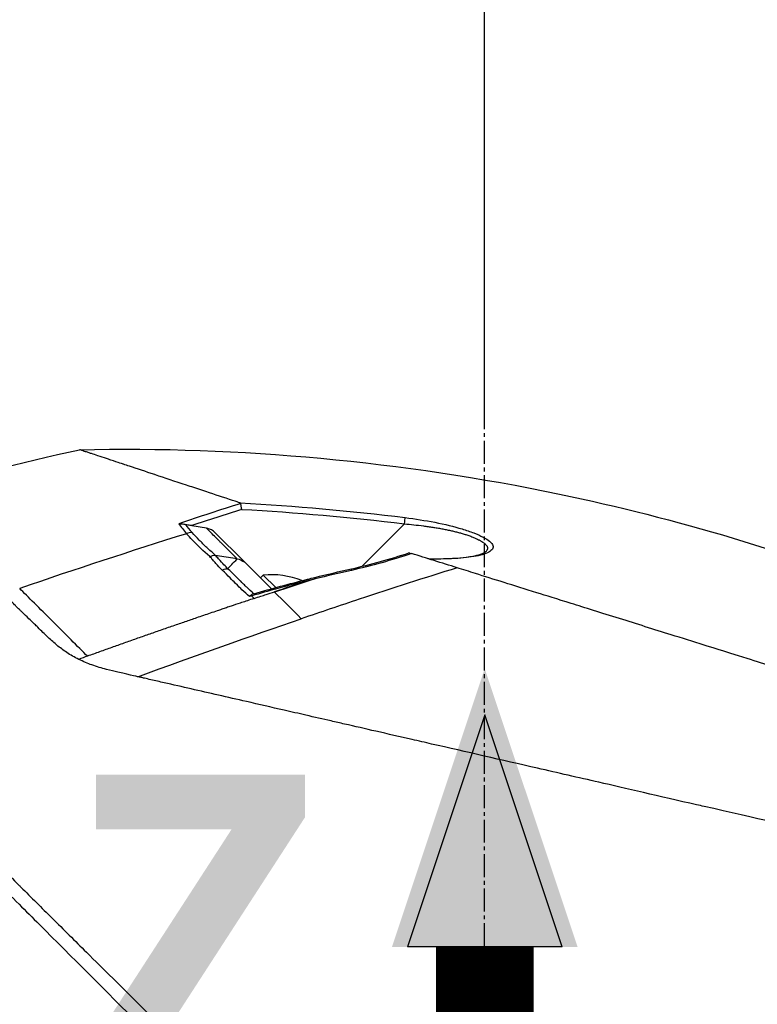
# Model space of a CAD drawing. Header units: millimetres. Extents: x 0 to 5219, y 0 to 2970.
# Tile 51 of 237: x 2013 to 2068, y 984 to 1057. Entities that reach past the tile are written whole.
import ezdxf

# ---------------------------------------------------------------- set-up
doc = ezdxf.new("R2010")
doc.units = ezdxf.units.MM
doc.header["$LTSCALE"] = 0.2
doc.linetypes.add('CENTER2', pattern=[1.125, 0.75, -0.125, 0.125, -0.125])
doc.layers.add('02_Center Line', color=1, linetype='CENTER2')
doc.layers.add('12_Before Rev.Num.', color=5, linetype='Continuous')
doc.styles.add('Rainbow-5.0 Style', font='malgunsl.ttf')
doc.dimstyles.new('Rainbow-5.0 Style', dxfattribs={"dimtxt": 4, "dimasz": 2.5, "dimexe": 1, "dimexo": 1, "dimgap": 1, "dimtad": 1, "dimdsep": 46, "dimtxsty": 'Rainbow-5.0 Style', "dimcen": 0, "dimclrd": 251, "dimclre": 251, "dimclrt": 7, "dimazin": 3, "dimtp": 0.1, "dimtm": 0.1, "dimtfac": 0.61, "dimtmove": 0, "dimatfit": 3, "dimfxl": 1, "dimlwd": -1, "dimlwe": -1, "dimarcsym": 1})
doc.dimstyles.new('Rainbow-5.0 Style$0', dxfattribs={"dimtxt": 4, "dimasz": 3, "dimexe": 2, "dimexo": 1, "dimgap": 0.8, "dimtad": 1, "dimzin": 9, "dimdsep": 46, "dimtxsty": 'Rainbow-5.0 Style', "dimcen": 0, "dimclrd": 251, "dimclre": 251, "dimclrt": 256, "dimadec": 1, "dimazin": 0, "dimtp": 0.1, "dimtm": 0.1, "dimtfac": 0.61, "dimtmove": 0, "dimatfit": 3, "dimfxl": 1, "dimlwd": -1, "dimlwe": -1, "dimarcsym": 1})

# ---------------------------------------------------------------- blocks, each defined once
blk = doc.blocks.new('A$Cf997e37c')
for p, q in [((-21.588, 278.618), (-20.487, 278.463)), ((-20.493, 278.421), (-20.493, 278.421)), ((-19.926, 278.168), (-17.68, 275.921)), ((-9.041, 275.611), (-5.907, 278.745)), ((-21.423, 277.954), (-21.423, 277.954)), ((-20.006, 276.573), (-20.006, 276.573)), ((-19.85, 276.444), (-18.229, 276.191)), ((-15.718, 273.96), (-17.68, 275.921)), ((-18.791, 275.593), (-18.79, 275.593)), ((-9.191, 275.461), (-9.191, 275.461)), ((-2.166, 275.463), (-2.164, 275.462)), ((-16.325, 274.974), (-16.529, 274.77)), ((-16.325, 274.974), (-15.398, 274.048)), ((-15.496, 273.737), (-15.496, 273.737)), ((-15.496, 273.737), (-15.474, 273.715)), ((-16.578, 273.381), (-16.578, 273.381)), ((-15.932, 273.597), (-15.932, 273.597)), ((-18.42, 272.768), (-18.42, 272.768)), ((-28.186, 268.097), (-28.186, 268.098))]:
    blk.add_line(p, q)
for start, end in [(68.0487, 95.39807), (66.36072, 66.36447)]:
    blk.add_arc((-15.751, 268.901), 6.1, start, end)
for centre, major_axis, ratio, start_param, end_param in [((-460.406, -1338.721), (601.573, 1620.944), 0.336673, 0.257981, 0.264677), ((93.567, -68.42), (258.621, -258.621), 0.99863, 2.665433, 2.676035), ((-5.925, 278.727), (0.062, 0.496), 0.032142, 4.753727, 6.070274), ((2.849, 276.579), (26.125, -4.849), 0.314226, 3.444314, 3.523202), ((-21.703, 277.184), (0.743, 0.669), 0.856563, 0.762588, 1.196094), ((116.539, -164.868), (438.853, 150.805), 1, 1.542896, 1.570796), ((-21.004, 277.831), (0.354, 0.354), 0.494925, 4.249897, 4.250389), ((-20.75, 276.163), (0.354, 0.353), 0.8583, 0.475879, 0.483718), ((-20.033, 275.445), (0.354, 0.354), 0.837809, 0.504727, 0.50478), ((-20.033, 275.445), (-0.354, -0.354), 0.258819, 3.675072, 3.675126), ((-18.69, 274.103), (0.354, 0.354), 0.258819, 0.582876, 0.584572), ((-17.046, 273.064), (-0.136, 0.481), 0.049889, 0.339819, 0.663073), ((-26.825, 282.573), (11.394, -11.076), 0.020818, 0.548769, 0.580072), ((6.808, 207.333), (197.675, 65.917), 0.336309, 1.641508, 1.644817)]:
    blk.add_ellipse(centre, major_axis=major_axis, ratio=ratio, start_param=start_param, end_param=end_param)
for points in [[(-42.835, 280.967), (-38.542, 282.173), (-34.212, 283.257), (-29.857, 284.217)], [(-18.019, 280.291), (-13.96, 280.069), (-9.907, 279.719), (-5.861, 279.211)], [(-17.904, 279.814), (-13.898, 279.593), (-9.898, 279.246), (-5.907, 278.745)], [(-22.051, 278.705), (-21.905, 278.507), (-21.742, 278.308), (-21.562, 278.107)], [(0.063, 276.675), (0.063, 276.675), (0.063, 276.675), (0.063, 276.675)], [(-20.251, 276.329), (-20.111, 276.402), (-19.973, 276.436), (-19.851, 276.443)], [(-18.935, 275.449), (-18.771, 275.61), (-18.538, 275.85), (-18.233, 276.165)], [(-18.233, 276.165), (-18.233, 276.165), (-18.236, 276.168), (-18.243, 276.175)], [(-18.233, 276.165), (-18.042, 276.135), (-17.858, 276.046), (-17.68, 275.921)], [(-9.818, 275.43), (-8.387, 275.746), (-6.965, 276.156), (-5.58, 276.604)], [(-5.571, 276.605), (-5.574, 276.605), (-5.577, 276.605), (-5.58, 276.604)], [(-12.51, 274.798), (-11.616, 275.018), (-10.719, 275.228), (-9.82, 275.427)], [(-9.808, 275.319), (-10.707, 275.12), (-11.603, 274.91), (-12.497, 274.689)], [(-9.808, 275.319), (-9.819, 275.388), (-9.823, 275.426), (-9.818, 275.428)], [(-17.018, 273.593), (-15.702, 273.972), (-14.38, 274.33), (-13.053, 274.665)], [(-13.04, 274.556), (-13.859, 274.286), (-14.678, 274.013), (-15.496, 273.737)], [(-12.497, 274.689), (-13.496, 274.371), (-14.49, 274.047), (-15.474, 273.715)], [(-13.052, 274.663), (-13.057, 274.661), (-13.053, 274.624), (-13.04, 274.556)], [(-13.052, 274.663), (-12.872, 274.709), (-12.691, 274.754), (-12.51, 274.798)], [(-13.052, 274.663), (-13.052, 274.663), (-13.052, 274.663), (-13.052, 274.663)], [(-12.511, 274.802), (-12.511, 274.802), (-12.511, 274.802), (-12.511, 274.802)], [(-13.51, 271.751), (-14.184, 272.426), (-14.84, 273.081), (-15.474, 273.715)], [(-17.168, 273.439), (-17.223, 273.422), (-17.279, 273.406), (-17.335, 273.389)], [(-17.018, 273.593), (-17.1, 273.569), (-17.153, 273.535), (-17.182, 273.515)], [(-25.563, 267.478), (-21.32, 269.029), (-17.302, 270.454), (-13.51, 271.751)]]:
    blk.add_open_spline(points, degree=3)
for points, knots in [([(-29.857, 284.217), (-18.014, 284.473), (-6.065, 283.367), (14.131, 279.14), (22.611, 276.602), (30.788, 273.381)], [0, 0, 0, 0, 3.553813, 3.553813, 6.190294, 6.190294, 6.190294, 6.190294]), ([(-18.019, 280.291), (-18.071, 280.308), (-18.528, 280.459), (-19.329, 280.725), (-19.887, 280.909), (-20.608, 281.149), (-21.441, 281.424), (-21.622, 281.484), (-21.8, 281.543), (-21.973, 281.601), (-22.827, 281.884), (-23.586, 282.135), (-24.261, 282.36), (-24.278, 282.365), (-24.295, 282.371), (-24.312, 282.377), (-24.993, 282.603), (-25.615, 282.81), (-26.177, 282.996), (-26.33, 283.047), (-26.478, 283.096), (-26.622, 283.144), (-26.626, 283.146), (-26.987, 283.265), (-27.556, 283.454), (-27.607, 283.471), (-27.658, 283.488), (-27.71, 283.505), (-27.913, 283.572), (-28.125, 283.643), (-28.335, 283.712), (-28.577, 283.793), (-28.739, 283.846), (-28.849, 283.883), (-28.964, 283.921), (-29.023, 283.941), (-29.038, 283.946), (-29.12, 283.973), (-29.198, 283.998), (-29.269, 284.022), (-29.372, 284.056), (-29.462, 284.085), (-29.541, 284.111), (-29.552, 284.114), (-29.567, 284.119), (-29.585, 284.126), (-29.638, 284.143), (-29.721, 284.171), (-29.785, 284.193), (-29.796, 284.196), (-29.807, 284.2), (-29.816, 284.203), (-29.825, 284.206), (-29.832, 284.209), (-29.838, 284.211), (-29.85, 284.215), (-29.856, 284.217), (-29.857, 284.217), (-29.857, 284.217), (-29.857, 284.217), (-29.857, 284.217)], [0, 0, 0, 0, 0.0491532, 0.0491532, 0.0491532, 0.0833333, 0.0833333, 0.0833333, 0.0971125, 0.0971125, 0.0971125, 0.1649409, 0.1649409, 0.1649409, 0.1666667, 0.1666667, 0.1666667, 0.23215, 0.23215, 0.23215, 0.25, 0.25, 0.25, 0.2916667, 0.2916667, 0.2916667, 0.3001192, 0.3001192, 0.3001192, 0.3333333, 0.3333333, 0.3333333, 0.3565948, 0.3565948, 0.3565948, 0.3809524, 0.3809524, 0.3809524, 0.4004648, 0.4004648, 0.4004648, 0.4285714, 0.4285714, 0.4285714, 0.4393599, 0.4393599, 0.4393599, 0.4706594, 0.4706594, 0.4706594, 0.4761905, 0.4761905, 0.4761905, 0.4847596, 0.4847596, 0.4847596, 0.5017347, 0.5017347, 0.5017347, 0.5026262, 0.5026262, 0.5026262, 0.5026262]), ([(-18.019, 280.291), (-18.006, 280.286), (-17.994, 280.281), (-17.979, 280.268), (-17.974, 280.262), (-17.972, 280.253)], [0.00000003, 0.00000003, 0.00000003, 0.00000003, 0.00636331, 0.00636331, 0.01211247, 0.01211247, 0.01211247, 0.01211247]), ([(-17.904, 279.814), (-17.904, 279.815), (-17.904, 279.816), (-17.91, 279.861), (-17.916, 279.905), (-17.928, 279.993), (-17.934, 280.035), (-17.946, 280.113), (-17.952, 280.149), (-17.963, 280.209), (-17.968, 280.234), (-17.972, 280.253)], [-0.05578122, -0.05578122, -0.05578122, -0.05578122, -0.05549131, -0.05549131, -0.04204343, -0.04204343, -0.0278857, -0.0278857, -0.01375246, -0.01375246, -0.00000001, -0.00000001, -0.00000001, -0.00000001]), ([(-5.861, 279.211), (-5.099, 279.115), (-4.368, 278.999), (-3.662, 278.86), (-2.932, 278.716), (-2.265, 278.555), (-1.658, 278.373), (-1.351, 278.281), (-1.067, 278.184), (-0.803, 278.082), (-0.542, 277.98), (-0.312, 277.877), (-0.113, 277.772), (0.087, 277.666), (0.249, 277.561), (0.37, 277.459), (0.495, 277.354), (0.574, 277.254), (0.606, 277.159), (0.638, 277.066), (0.627, 276.976), (0.573, 276.891), (0.522, 276.81), (0.433, 276.733), (0.303, 276.662), (0.181, 276.594), (0.024, 276.531), (-0.167, 276.475), (-0.351, 276.421), (-0.563, 276.373), (-0.803, 276.333), (-1.256, 276.257), (-1.798, 276.204), (-2.431, 276.176), (-2.94, 276.153), (-3.497, 276.147), (-4.102, 276.159)], [0, 0, 0, 0, 0.125, 0.125, 0.125, 0.25, 0.25, 0.25, 0.3125, 0.3125, 0.3125, 0.375, 0.375, 0.375, 0.4375, 0.4375, 0.4375, 0.5, 0.5, 0.5, 0.5625, 0.5625, 0.5625, 0.625, 0.625, 0.625, 0.6875, 0.6875, 0.6875, 0.75, 0.75, 0.75, 0.875, 0.875, 0.875, 0.982856, 0.982856, 0.982856, 0.982856]), ([(-22.543, 278.759), (-22.542, 278.759), (-22.54, 278.759), (-22.461, 278.762), (-22.381, 278.759), (-22.218, 278.741), (-22.134, 278.726), (-22.051, 278.705)], [-0.05331463, -0.05331463, -0.05331463, -0.05331463, -0.05288999, -0.05288999, -0.02663491, -0.02663491, 0, 0, 0, 0]), ([(-21.588, 278.618), (-21.671, 278.629), (-21.756, 278.643), (-21.91, 278.672), (-21.982, 278.687), (-22.051, 278.705)], [0.00000001, 0.00000001, 0.00000001, 0.00000001, 0.02523633, 0.02523633, 0.04713053, 0.04713053, 0.04713053, 0.04713053]), ([(-19.859, 276.45), (-20.066, 276.626), (-20.473, 276.994), (-21.045, 277.549), (-21.396, 277.921), (-21.562, 278.107)], [0.0018671, 0.0018671, 0.0018671, 0.0018671, 0.1455655, 0.2911132, 0.436691, 0.436691, 0.436691, 0.436691]), ([(-18.265, 276.197), (-18.294, 276.225), (-18.341, 276.272), (-18.406, 276.337), (-18.592, 276.522), (-18.928, 276.857), (-19.394, 277.321), (-19.452, 277.379), (-19.507, 277.434), (-19.56, 277.487), (-19.901, 277.827), (-20.141, 278.068), (-20.294, 278.221), (-20.407, 278.334), (-20.473, 278.4), (-20.492, 278.42)], [-0.9173114, -0.9173114, -0.9173114, -0.9173114, -0.8087165, -0.8087165, -0.8087165, -0.5, -0.5, -0.5, -0.459096, -0.459096, -0.459096, -0.1967319, -0.1967319, -0.1967319, -0.0034173, -0.0034173, -0.0034173, -0.0034173]), ([(-19.926, 278.168), (-20.013, 278.23), (-20.107, 278.288), (-20.304, 278.378), (-20.385, 278.4), (-20.443, 278.412)], [-0.027926, -0.027926, -0.027926, -0.027926, -0.01670544, -0.01670544, -0.00525367, -0.00525367, -0.00525367, -0.00525367]), ([(-5.907, 278.745), (-5.674, 278.726), (-5.207, 278.682), (-4.627, 278.614), (-4.168, 278.552), (-3.826, 278.502), (-3.489, 278.447), (-3.159, 278.389), (-2.835, 278.326), (-2.519, 278.259), (-2.264, 278.2), (-2.065, 278.151), (-1.921, 278.113), (-1.781, 278.076), (-1.645, 278.037), (-1.508, 277.996), (-1.37, 277.952), (-1.233, 277.907), (-1.09, 277.856), (-0.948, 277.803), (-0.776, 277.735), (-0.606, 277.661), (-0.464, 277.592), (-0.366, 277.541), (-0.262, 277.484), (-0.159, 277.421), (-0.061, 277.352), (0.01, 277.295), (0.071, 277.238), (0.119, 277.184), (0.154, 277.135), (0.179, 277.092), (0.193, 277.059), (0.2, 277.035), (0.205, 277.016), (0.209, 276.996), (0.212, 276.966), (0.211, 276.929), (0.204, 276.885), (0.185, 276.827), (0.144, 276.757), (0.094, 276.703), (0.064, 276.676), (0.063, 276.675)], [0, 0, 0, 0, 0.0700871, 0.1404215, 0.175582, 0.2106885, 0.2457671, 0.2807419, 0.3156096, 0.3503788, 0.3850713, 0.4024014, 0.4197269, 0.4360429, 0.4528758, 0.4702208, 0.4880743, 0.5064337, 0.5252974, 0.5476855, 0.5681597, 0.6034066, 0.6311085, 0.6446829, 0.6598422, 0.6948791, 0.7147592, 0.7362139, 0.7584362, 0.7787374, 0.7971278, 0.8136128, 0.828194, 0.8347708, 0.840871, 0.8495558, 0.8582417, 0.8756192, 0.8930105, 0.9104198, 0.9452952, 0.9802552, 0.9812484, 0.9812484, 0.9812484, 0.9812484]), ([(-20.251, 276.329), (-20.715, 276.726), (-21.15, 277.148), (-21.526, 277.543), (-21.685, 277.709), (-21.833, 277.87), (-21.965, 278.021)], [0, 0, 0, 0, 0.7037836, 0.7037836, 0.7037836, 1, 1, 1, 1]), ([(-4.183, 276.184), (-3.327, 276.167), (-2.515, 276.186), (-1.477, 276.275), (-1.156, 276.316), (-0.651, 276.407), (-0.451, 276.455), (-0.096, 276.571), (0.035, 276.649), (0.064, 276.675)], [0.0340098, 0.0340098, 0.0340098, 0.0340098, 0.3151369, 0.3151369, 0.4567925, 0.4567925, 0.5723588, 0.5723588, 0.7157852, 0.7157852, 0.7157852, 0.7157852]), ([(-19.347, 275.342), (-19.507, 275.506), (-19.662, 275.671), (-19.81, 275.836), (-19.885, 275.918), (-19.958, 276.001), (-20.03, 276.084), (-20.048, 276.104), (-20.084, 276.146), (-20.138, 276.208), (-20.182, 276.26), (-20.22, 276.3), (-20.251, 276.329)], [0, 0, 0, 0, 0.5, 0.5, 0.5, 0.75, 0.75, 0.75, 0.875, 0.875, 0.875, 1, 1, 1, 1]), ([(-18.938, 275.452), (-19.078, 275.59), (-19.31, 275.83), (-19.611, 276.168), (-19.686, 276.254), (-19.767, 276.346), (-19.851, 276.443)], [0.0054181, 0.0054181, 0.0054181, 0.0054181, 0.7995408, 0.7995408, 0.7995408, 1, 1, 1, 1]), ([(-5.377, 276.554), (-6.155, 276.3), (-6.89, 276.076), (-7.573, 275.884), (-8.34, 275.667), (-9.088, 275.478), (-9.808, 275.319)], [0, 0, 0, 0, 0.5, 0.5, 0.5, 1, 1, 1, 1]), ([(-5.571, 276.605), (-5.565, 276.605), (-5.556, 276.603), (-5.531, 276.598), (-5.516, 276.594), (-5.464, 276.58), (-5.422, 276.568), (-5.377, 276.554)], [-0.03323474, -0.03323474, -0.03323474, -0.03323474, -0.02493702, -0.02493702, -0.016586, -0.016586, -0.00000027, -0.00000027, -0.00000027, -0.00000027]), ([(-2.023, 275.508), (-2.594, 275.687), (-3.16, 275.865), (-4.278, 276.214), (-4.831, 276.386), (-5.377, 276.554)], [-0.4021179, -0.4021179, -0.4021179, -0.4021179, -0.2010493, -0.2010493, -0.000001, -0.000001, -0.000001, -0.000001]), ([(-57.448, 275.436), (-57.45, 275.439), (-57.414, 275.402), (-57.34, 275.327), (-57.303, 275.289), (-57.256, 275.242), (-57.201, 275.186), (-57.145, 275.13), (-57.08, 275.064), (-57.007, 274.989), (-56.859, 274.84), (-56.676, 274.654), (-56.458, 274.433), (-56.349, 274.322), (-56.231, 274.203), (-56.105, 274.074), (-55.978, 273.946), (-55.844, 273.81), (-55.701, 273.665), (-55.696, 273.661), (-55.692, 273.656), (-55.688, 273.652), (-55.4, 273.36), (-55.077, 273.033), (-54.721, 272.672), (-54.543, 272.492), (-54.356, 272.303), (-54.163, 272.106), (-53.969, 271.91), (-53.767, 271.706), (-53.558, 271.494), (-53.141, 271.071), (-52.693, 270.618), (-52.218, 270.137), (-51.757, 269.67), (-51.27, 269.178), (-50.76, 268.662), (-50.743, 268.645), (-50.727, 268.628), (-50.71, 268.611), (-49.667, 267.556), (-48.526, 266.402), (-47.302, 265.166), (-46.691, 264.549), (-46.059, 263.911), (-45.408, 263.255), (-44.756, 262.598), (-44.085, 261.922), (-43.397, 261.23), (-42.704, 260.533), (-41.994, 259.819), (-41.267, 259.088), (-40.541, 258.357), (-39.798, 257.61), (-39.042, 256.848), (-38.286, 256.087), (-37.517, 255.313), (-36.734, 254.526), (-35.951, 253.74), (-35.154, 252.941), (-34.346, 252.133), (-34.29, 252.077), (-34.234, 252.021), (-34.178, 251.965), (-33.419, 251.207), (-32.65, 250.442), (-31.873, 249.67), (-31.04, 248.843), (-30.197, 248.005), (-29.345, 247.158), (-28.065, 245.888), (-26.764, 244.596), (-25.441, 243.283), (-25.001, 242.847), (-24.56, 242.408), (-24.116, 241.968), (-23.892, 241.745), (-23.667, 241.522), (-23.442, 241.299), (-22.771, 240.634), (-22.096, 239.965), (-21.418, 239.292), (-20.061, 237.946), (-18.689, 236.586), (-17.303, 235.212), (-15.917, 233.838), (-14.516, 232.449), (-13.101, 231.048), (-13.014, 230.961), (-12.927, 230.875), (-12.84, 230.789), (-9.146, 227.129), (-5.376, 223.398), (-1.565, 219.626), (-1.471, 219.533), (-1.377, 219.44), (-1.283, 219.347), (-0.323, 218.396), (0.641, 217.444), (1.61, 216.487), (2.58, 215.53), (3.555, 214.569), (4.529, 213.609), (6.477, 211.689), (8.423, 209.772), (10.364, 207.855), (10.447, 207.773), (10.53, 207.69), (10.614, 207.608), (12.57, 205.675), (14.522, 203.745), (16.472, 201.814), (17.446, 200.849), (18.42, 199.883), (19.392, 198.918), (20.364, 197.953), (21.334, 196.987), (22.299, 196.026), (22.359, 195.966), (22.42, 195.906), (22.48, 195.845), (24.404, 193.927), (26.317, 192.02), (28.215, 190.126), (29.165, 189.179), (30.11, 188.236), (31.051, 187.297), (31.992, 186.357), (32.927, 185.423), (33.858, 184.493), (33.904, 184.447), (33.95, 184.401), (33.997, 184.354), (35.877, 182.476), (37.739, 180.613), (39.572, 178.778), (41.405, 176.943), (43.209, 175.135), (44.981, 173.357), (45.868, 172.468), (46.746, 171.586), (47.618, 170.711), (48.489, 169.837), (49.353, 168.969), (50.206, 168.111), (51.059, 167.254), (51.902, 166.406), (52.734, 165.569), (53.566, 164.732), (54.386, 163.906), (55.195, 163.092), (55.213, 163.073), (55.231, 163.055), (55.25, 163.037), (56.059, 162.221), (56.857, 161.417), (57.643, 160.624), (58.429, 159.831), (59.204, 159.05), (59.963, 158.284), (60.722, 157.518), (61.465, 156.766), (62.193, 156.031), (63.647, 154.561), (65.037, 153.155), (66.355, 151.821), (66.684, 151.487), (67.009, 151.158), (67.329, 150.834), (67.649, 150.511), (67.963, 150.192), (68.272, 149.879), (69.507, 148.628), (70.657, 147.461), (71.713, 146.39), (71.715, 146.387), (71.718, 146.385), (71.72, 146.382), (72.248, 145.847), (72.749, 145.337), (73.223, 144.856), (73.697, 144.375), (74.142, 143.922), (74.559, 143.499), (74.976, 143.075), (75.363, 142.681), (75.718, 142.32), (76.073, 141.96), (76.395, 141.632), (76.682, 141.34), (76.97, 141.047), (77.224, 140.787), (77.444, 140.564), (77.554, 140.452), (77.655, 140.349), (77.747, 140.255), (77.839, 140.162), (77.921, 140.077), (77.995, 140.002), (78.143, 139.852), (78.254, 139.738), (78.328, 139.663), (78.402, 139.587), (78.439, 139.55), (78.436, 139.552)], [0, 0, 0, 0, 0.0041991, 0.0041991, 0.0041991, 0.0062987, 0.0062987, 0.0062987, 0.0083983, 0.0083983, 0.0083983, 0.0125974, 0.0125974, 0.0125974, 0.014697, 0.014697, 0.014697, 0.0167965, 0.0167965, 0.0167965, 0.0168599, 0.0168599, 0.0168599, 0.0210764, 0.0210764, 0.0210764, 0.0231847, 0.0231847, 0.0231847, 0.025293, 0.025293, 0.025293, 0.0295096, 0.0295096, 0.0295096, 0.0335924, 0.0335924, 0.0335924, 0.0337261, 0.0337261, 0.0337261, 0.0420526, 0.0420526, 0.0420526, 0.0462159, 0.0462159, 0.0462159, 0.0503791, 0.0503791, 0.0503791, 0.0545745, 0.0545745, 0.0545745, 0.0587698, 0.0587698, 0.0587698, 0.0629602, 0.0629602, 0.0629602, 0.0671505, 0.0671505, 0.0671505, 0.0674414, 0.0674414, 0.0674414, 0.0713694, 0.0713694, 0.0713694, 0.0755743, 0.0755743, 0.0755743, 0.0818817, 0.0818817, 0.0818817, 0.0839768, 0.0839768, 0.0839768, 0.0850355, 0.0850355, 0.0850355, 0.0881892, 0.0881892, 0.0881892, 0.0944966, 0.0944966, 0.0944966, 0.1008041, 0.1008041, 0.1008041, 0.1011921, 0.1011921, 0.1011921, 0.1176445, 0.1176445, 0.1176445, 0.1180502, 0.1180502, 0.1180502, 0.1221943, 0.1221943, 0.1221943, 0.1263384, 0.1263384, 0.1263384, 0.1346266, 0.1346266, 0.1346266, 0.1349824, 0.1349824, 0.1349824, 0.143338, 0.143338, 0.143338, 0.1475158, 0.1475158, 0.1475158, 0.1516936, 0.1516936, 0.1516936, 0.1519551, 0.1519551, 0.1519551, 0.160293, 0.160293, 0.160293, 0.164462, 0.164462, 0.164462, 0.168631, 0.168631, 0.168631, 0.1688379, 0.1688379, 0.1688379, 0.1772635, 0.1772635, 0.1772635, 0.1856891, 0.1856891, 0.1856891, 0.1899019, 0.1899019, 0.1899019, 0.1941147, 0.1941147, 0.1941147, 0.1983275, 0.1983275, 0.1983275, 0.2025403, 0.2025403, 0.2025403, 0.2026348, 0.2026348, 0.2026348, 0.206856, 0.206856, 0.206856, 0.2110771, 0.2110771, 0.2110771, 0.2152983, 0.2152983, 0.2152983, 0.2237405, 0.2237405, 0.2237405, 0.2258511, 0.2258511, 0.2258511, 0.2279617, 0.2279617, 0.2279617, 0.2364039, 0.2364039, 0.2364039, 0.2364237, 0.2364237, 0.2364237, 0.240644, 0.240644, 0.240644, 0.2448644, 0.2448644, 0.2448644, 0.2490847, 0.2490847, 0.2490847, 0.253305, 0.253305, 0.253305, 0.2575358, 0.2575358, 0.2575358, 0.2596491, 0.2596491, 0.2596491, 0.2617623, 0.2617623, 0.2617623, 0.2659889, 0.2659889, 0.2659889, 0.2702154, 0.2702154, 0.2702154, 0.2702154]), ([(-19.347, 275.342), (-19.336, 275.347), (-19.326, 275.352), (-19.315, 275.357), (-19.159, 275.427), (-19.029, 275.444), (-18.941, 275.446), (-18.939, 275.446), (-18.937, 275.446), (-18.935, 275.449)], [0.0000009, 0.0000009, 0.0000009, 0.0000009, 0.0601128, 0.0601128, 0.0601128, 0.9797341, 0.9797341, 0.9797341, 1, 1, 1, 1]), ([(-17.335, 273.389), (-17.518, 273.546), (-17.7, 273.713), (-17.881, 273.889), (-17.989, 273.994), (-18.154, 274.158), (-18.382, 274.385), (-18.572, 274.573), (-18.89, 274.894), (-19.347, 275.342)], [0, 0, 0, 0, 0.25, 0.25, 0.25, 0.5, 0.5, 0.5, 1, 1, 1, 1]), ([(-17.003, 273.597), (-17.188, 273.752), (-17.361, 273.91), (-17.528, 274.068), (-17.532, 274.071), (-17.573, 274.111), (-17.65, 274.186), (-17.687, 274.222), (-17.727, 274.261), (-17.77, 274.304), (-17.796, 274.329), (-17.866, 274.398), (-17.979, 274.51), (-17.988, 274.519), (-17.997, 274.528), (-18.007, 274.537), (-18.467, 274.991), (-18.769, 275.288), (-18.935, 275.449)], [0.0000755, 0.0000755, 0.0000755, 0.0000755, 0.25, 0.25, 0.25, 0.3125, 0.3125, 0.3125, 0.375, 0.375, 0.375, 0.4908048, 0.4908048, 0.4908048, 0.5, 0.5, 0.5, 1, 1, 1, 1]), ([(-2.023, 275.508), (-4.426, 274.764), (-6.832, 273.989), (-9.237, 273.191), (-10.662, 272.718), (-12.087, 272.238), (-13.51, 271.751)], [-1, -1, -1, -1, -0.372062, -0.372062, -0.372062, 0, 0, 0, 0]), ([(70.135, 252.922), (70.136, 252.921), (70.135, 252.922), (70.018, 252.959), (69.98, 252.971), (69.934, 252.985), (69.883, 253.001), (69.819, 253.021), (69.746, 253.044), (69.667, 253.069), (69.604, 253.088), (69.456, 253.135), (69.107, 253.244), (68.839, 253.327), (68.575, 253.41), (68.36, 253.477), (68.349, 253.481), (68.338, 253.484), (68.328, 253.487), (67.702, 253.683), (67.005, 253.901), (66.334, 254.111), (66.321, 254.115), (65.953, 254.231), (65.063, 254.509), (65.059, 254.51), (65.055, 254.512), (65.051, 254.513), (64.261, 254.76), (63.732, 254.926), (63.588, 254.971), (62.584, 255.285), (61.472, 255.633), (60.258, 256.013), (60.231, 256.022), (60.203, 256.03), (60.176, 256.039), (60.071, 256.071), (59.303, 256.312), (57.655, 256.828), (57.219, 256.964), (56.72, 257.12), (56.149, 257.299), (55.373, 257.542), (54.671, 257.762), (54.063, 257.952), (52.696, 258.38), (51.814, 258.656), (51.52, 258.748), (50.225, 259.153), (49.125, 259.497), (48.271, 259.765), (47.351, 260.053), (46.717, 260.251), (46.395, 260.352), (44.845, 260.837), (43.555, 261.24), (42.58, 261.546), (41.792, 261.792), (41.208, 261.975), (40.842, 262.09), (40.264, 262.27), (39.301, 262.572), (37.923, 263.003), (37.169, 263.239), (36.515, 263.444), (35.966, 263.616), (35.566, 263.741), (35.222, 263.849), (34.936, 263.938), (34.282, 264.143), (33.275, 264.458), (31.898, 264.889), (30.142, 265.439), (29.104, 265.764), (28.818, 265.853), (28.769, 265.868), (28.72, 265.884), (28.671, 265.899), (26.641, 266.535), (24.587, 267.177), (22.528, 267.822), (22.159, 267.937), (21.723, 268.074), (21.219, 268.231), (20.674, 268.402), (20.051, 268.597), (19.349, 268.817), (17.558, 269.377), (16.507, 269.706), (16.192, 269.805), (15.374, 270.061), (14.556, 270.317), (13.742, 270.572), (12.471, 270.969), (11.208, 271.365), (9.954, 271.757), (8.59, 272.184), (7.398, 272.558), (6.372, 272.878), (5.374, 273.19), (4.534, 273.453), (3.845, 273.669), (2.141, 274.201), (0.639, 274.672), (-0.675, 275.084), (-1.149, 275.233), (-1.598, 275.374), (-2.023, 275.508)], [-1, -1, -1, -1, -0.96875, -0.96875, -0.96875, -0.9547937, -0.9547937, -0.9547937, -0.9375, -0.9375, -0.9375, -0.90625, -0.90625, -0.90625, -0.875, -0.875, -0.875, -0.8739463, -0.8739463, -0.8739463, -0.8125, -0.8125, -0.8125, -0.7813822, -0.7813822, -0.7813822, -0.78125, -0.78125, -0.78125, -0.75, -0.75, -0.75, -0.6888795, -0.6888795, -0.6888795, -0.6875, -0.6875, -0.6875, -0.6380723, -0.6380723, -0.6380723, -0.625, -0.625, -0.625, -0.6057577, -0.6057577, -0.6057577, -0.5625, -0.5625, -0.5625, -0.5324119, -0.5324119, -0.5324119, -0.5, -0.5, -0.5, -0.4654336, -0.4654336, -0.4654336, -0.4375, -0.4375, -0.4375, -0.40625, -0.40625, -0.40625, -0.3881699, -0.3881699, -0.3881699, -0.375, -0.375, -0.375, -0.34375, -0.34375, -0.34375, -0.3125, -0.3125, -0.3125, -0.3110249, -0.3110249, -0.3110249, -0.25, -0.25, -0.25, -0.2349777, -0.2349777, -0.2349777, -0.21875, -0.21875, -0.21875, -0.1875, -0.1875, -0.1875, -0.1630802, -0.1630802, -0.1630802, -0.125, -0.125, -0.125, -0.0933033, -0.0933033, -0.0933033, -0.0625, -0.0625, -0.0625, -0.0165509, -0.0165509, -0.0165509, 0, 0, 0, 0]), ([(-13.042, 274.555), (-13.735, 274.382), (-14.523, 274.176), (-15.404, 273.935), (-15.935, 273.79), (-16.523, 273.625), (-17.168, 273.439)], [0.0004858, 0.0004858, 0.0004858, 0.0004858, 0.5714286, 0.5714286, 0.5714286, 0.9999999, 0.9999999, 0.9999999, 0.9999999]), ([(-12.497, 274.689), (-12.497, 274.689), (-12.588, 274.667), (-12.769, 274.622), (-12.909, 274.587), (-13, 274.565), (-13.04, 274.556)], [-0.9999992, -0.9999992, -0.9999992, -0.9999992, -0.5, -0.5, -0.5, -0.0000001, -0.0000001, -0.0000001, -0.0000001]), ([(-12.511, 274.802), (-12.517, 274.803), (-12.507, 274.745), (-12.501, 274.711), (-12.499, 274.703), (-12.498, 274.695), (-12.497, 274.689)], [-0.4892282, -0.4892282, -0.4892282, -0.4892282, -0.0981164, -0.0981164, -0.0981164, 0, 0, 0, 0]), ([(-57.448, 273.836), (-57.455, 273.836), (-57.154, 273.538), (-56.006, 272.386), (-55.18, 271.555), (-51.975, 268.359), (-48.95, 265.348), (-43.006, 259.4), (-40.393, 256.784), (-36.535, 252.924), (-35.434, 251.822), (-33.818, 250.207), (-33.32, 249.709), (-30.418, 246.806), (-27.927, 244.313), (-21.31, 237.694), (-17.067, 233.454), (-10.419, 226.806), (-8.065, 224.453), (-4.64, 221.025), (-3.582, 219.965), (-1.765, 218.144), (-1.005, 217.383), (0.063, 216.316), (0.368, 216.011), (0.955, 215.428), (1.236, 215.149), (1.518, 214.87)], [-12.224149, -12.224149, -12.224149, -12.224149, -11.037359, -11.037359, -9.877095, -9.877095, -7.592298, -7.592298, -6.07984, -6.07984, -5.495393, -5.495393, -5.239423, -5.239423, -4.019638, -4.019638, -2.082992, -2.082992, -1.043435, -1.043435, -0.581051, -0.581051, -0.251822, -0.251822, -0.120605, -0.120605, -0.000021, -0.000021, -0.000021, -0.000021]), ([(-29.271, 268.989), (-29.622, 269.341), (-30.036, 269.755), (-30.478, 270.196), (-30.919, 270.638), (-31.388, 271.107), (-31.85, 271.569), (-32.312, 272.031), (-32.768, 272.486), (-33.182, 272.9), (-33.596, 273.315), (-33.969, 273.687), (-34.266, 273.985)], [-1, -1, -1, -1, -0.75, -0.75, -0.75, -0.5, -0.5, -0.5, -0.25, -0.25, -0.25, 0, 0, 0, 0]), ([(-16.983, 273.247), (-16.637, 273.361), (-16.341, 273.459), (-16.094, 273.541), (-15.892, 273.607), (-15.693, 273.673), (-15.496, 273.737)], [-1, -1, -1, -1, -0.4, -0.4, -0.4, -0.0000001, -0.0000001, -0.0000001, -0.0000001]), ([(-29.919, 268.755), (-30.224, 268.903), (-30.522, 269.075), (-30.804, 269.264), (-31.048, 269.427), (-31.295, 269.611), (-31.542, 269.815), (-31.554, 269.826), (-31.567, 269.836), (-31.579, 269.847), (-31.795, 270.027), (-32.028, 270.237), (-32.278, 270.475), (-32.421, 270.612), (-32.641, 270.828), (-32.934, 271.121), (-32.95, 271.136), (-32.965, 271.152), (-32.981, 271.168), (-33.142, 271.327), (-33.345, 271.525), (-33.587, 271.756), (-33.955, 272.108), (-34.163, 272.307), (-34.234, 272.376), (-34.271, 272.412), (-34.311, 272.45), (-34.352, 272.491), (-34.412, 272.551), (-34.477, 272.616), (-34.546, 272.685), (-34.571, 272.711), (-34.677, 272.819), (-34.847, 272.992), (-35.105, 273.256), (-35.296, 273.445), (-35.441, 273.579)], [-1, -1, -1, -1, -0.875, -0.875, -0.875, -0.756037, -0.756037, -0.756037, -0.75, -0.75, -0.75, -0.625, -0.625, -0.625, -0.5, -0.5, -0.5, -0.4885486, -0.4885486, -0.4885486, -0.375, -0.375, -0.375, -0.25, -0.25, -0.25, -0.2247748, -0.2247748, -0.2247748, -0.1875, -0.1875, -0.1875, -0.125, -0.125, -0.125, -0.0000001, -0.0000001, -0.0000001, -0.0000001]), ([(-16.983, 273.247), (-17.034, 273.23), (-17.086, 273.213), (-17.137, 273.196), (-17.443, 273.094), (-17.751, 272.992), (-18.006, 272.907), (-18.26, 272.822), (-18.461, 272.754), (-18.684, 272.679), (-18.796, 272.642), (-18.914, 272.602), (-19.029, 272.563), (-19.144, 272.525), (-19.256, 272.487), (-19.369, 272.448), (-19.482, 272.41), (-19.596, 272.372), (-19.71, 272.333), (-19.88, 272.276), (-20.05, 272.218), (-20.22, 272.16), (-20.389, 272.102), (-20.559, 272.045), (-20.729, 271.987), (-20.899, 271.929), (-21.069, 271.871), (-21.239, 271.813), (-21.38, 271.764), (-21.521, 271.716), (-21.662, 271.667), (-21.803, 271.619), (-21.945, 271.57), (-22.086, 271.522), (-22.227, 271.473), (-22.368, 271.424), (-22.509, 271.375), (-22.664, 271.322), (-22.819, 271.268), (-22.974, 271.215), (-23.129, 271.161), (-23.284, 271.107), (-23.439, 271.053), (-23.594, 270.999), (-23.749, 270.945), (-23.904, 270.891), (-24.052, 270.84), (-24.199, 270.788), (-24.347, 270.737), (-24.494, 270.685), (-24.642, 270.633), (-24.789, 270.582), (-24.937, 270.53), (-25.084, 270.478), (-25.232, 270.426), (-25.383, 270.373), (-25.534, 270.32), (-25.684, 270.267), (-25.835, 270.214), (-25.986, 270.161), (-26.137, 270.107), (-26.287, 270.054), (-26.438, 270.001), (-26.589, 269.947), (-26.738, 269.894), (-26.886, 269.842), (-27.035, 269.789), (-27.184, 269.736), (-27.332, 269.683), (-27.481, 269.63), (-27.63, 269.577), (-27.778, 269.524), (-27.927, 269.471), (-28.076, 269.418), (-28.226, 269.364), (-28.375, 269.311), (-28.524, 269.257), (-28.674, 269.204), (-28.823, 269.15), (-28.972, 269.097), (-29.121, 269.043), (-29.271, 268.989)], [-1, -1, -1, -1, -0.990568, -0.990568, -0.990568, -0.934235, -0.934235, -0.934235, -0.877903, -0.877903, -0.877903, -0.849736, -0.849736, -0.849736, -0.82157, -0.82157, -0.82157, -0.793404, -0.793404, -0.793404, -0.75124, -0.75124, -0.75124, -0.709076, -0.709076, -0.709076, -0.666913, -0.666913, -0.666913, -0.631829, -0.631829, -0.631829, -0.596745, -0.596745, -0.596745, -0.561662, -0.561662, -0.561662, -0.523115, -0.523115, -0.523115, -0.484569, -0.484569, -0.484569, -0.446022, -0.446022, -0.446022, -0.409281, -0.409281, -0.409281, -0.372539, -0.372539, -0.372539, -0.335798, -0.335798, -0.335798, -0.298224, -0.298224, -0.298224, -0.26065, -0.26065, -0.26065, -0.223076, -0.223076, -0.223076, -0.185986, -0.185986, -0.185986, -0.148895, -0.148895, -0.148895, -0.111804, -0.111804, -0.111804, -0.074536, -0.074536, -0.074536, -0.037268, -0.037268, -0.037268, 0, 0, 0, 0]), ([(-17.335, 273.389), (-17.334, 273.39), (-17.334, 273.39), (-17.334, 273.39), (-17.334, 273.39), (-17.333, 273.392), (-17.323, 273.401), (-17.297, 273.426), (-17.281, 273.439), (-17.239, 273.475), (-17.211, 273.495), (-17.183, 273.515)], [-0.02607453, -0.02607453, -0.02607453, -0.02607453, -0.02588318, -0.02588318, -0.02566998, -0.02566998, -0.02001131, -0.02001131, -0.01284706, -0.01284706, -0.00003847, -0.00003847, -0.00003847, -0.00003847]), ([(-25.563, 267.478), (-25.854, 267.545), (-26.635, 267.727), (-27.872, 268.018), (-28.227, 268.102), (-28.587, 268.21), (-28.948, 268.343), (-29.252, 268.456), (-29.577, 268.593), (-29.919, 268.755)], [-1, -1, -1, -1, -0.5, -0.5, -0.5, -0.25, -0.25, -0.25, 0, 0, 0, 0]), ([(74.665, 244.514), (74.664, 244.516), (74.681, 244.511), (74.22, 244.616), (73.955, 244.677), (73.371, 244.811), (73.099, 244.873), (72.377, 245.038), (71.898, 245.148), (71.042, 245.344), (70.708, 245.421), (70.165, 245.545), (69.97, 245.589), (68.696, 245.88), (67.452, 246.166), (64.186, 246.916), (62.043, 247.406), (59.331, 248.026), (59.007, 248.1), (55.963, 248.795), (52.958, 249.486), (49.365, 250.311), (48.959, 250.404), (48.166, 250.586), (47.774, 250.675), (47.176, 250.813), (46.967, 250.861), (45.98, 251.089), (45.136, 251.279), (43.857, 251.572), (43.421, 251.673), (41.789, 252.048), (40.599, 252.32), (38.126, 252.888), (36.8, 253.196), (34.874, 253.635), (34.301, 253.765), (31.941, 254.3), (30.176, 254.709), (28.147, 255.17), (27.913, 255.223), (27.182, 255.39), (26.687, 255.503), (25.836, 255.697), (25.468, 255.78), (23.067, 256.329), (20.011, 257.05), (16.003, 257.948), (15.817, 257.99), (12.883, 258.649), (10.35, 259.249), (6.91, 260.038), (5.398, 260.383), (1.254, 261.331), (-1.355, 261.93), (-4.385, 262.625), (-4.865, 262.735), (-6.237, 263.049), (-7.126, 263.252), (-8.781, 263.631), (-9.555, 263.808), (-10.651, 264.061), (-10.986, 264.138), (-11.92, 264.352), (-12.543, 264.493), (-13.711, 264.761), (-14.25, 264.885), (-15.714, 265.222), (-16.641, 265.432), (-18.935, 265.957), (-20.302, 266.272), (-22.294, 266.727), (-22.954, 266.879), (-23.939, 267.104), (-24.266, 267.179), (-24.754, 267.291), (-24.916, 267.329), (-25.159, 267.385), (-25.24, 267.403), (-25.362, 267.431), (-25.402, 267.44), (-25.499, 267.463), (-25.542, 267.473), (-25.563, 267.478)], [0.000004, 0.000004, 0.000004, 0.000004, 0.139875, 0.139875, 0.227512, 0.227512, 0.285894, 0.285894, 0.363713, 0.363713, 0.408155, 0.408155, 0.431826, 0.431826, 0.55804, 0.55804, 0.726318, 0.726318, 0.748791, 0.748791, 0.934846, 0.934846, 0.958293, 0.958293, 0.980317, 0.980317, 0.992046, 0.992046, 1.035571, 1.035571, 1.057896, 1.057896, 1.118512, 1.118512, 1.185121, 1.185121, 1.212956, 1.212956, 1.299325, 1.299325, 1.310275, 1.310275, 1.333714, 1.333714, 1.350359, 1.350359, 1.438721, 1.438721, 1.44302, 1.44302, 1.506527, 1.506527, 1.556602, 1.556602, 1.644538, 1.644538, 1.661123, 1.661123, 1.692259, 1.692259, 1.719331, 1.719331, 1.731162, 1.731162, 1.752878, 1.752878, 1.771547, 1.771547, 1.804434, 1.804434, 1.853817, 1.853817, 1.878775, 1.878775, 1.891253, 1.891253, 1.897493, 1.897493, 1.900613, 1.900613, 1.902173, 1.902173, 1.904354, 1.904354, 1.904354, 1.904354])]:
    blk.add_open_spline(points, degree=3, knots=knots)
at = {"layer": '02_Center Line', "ltscale": 11.288275}
blk.add_line((0, -19.063), (0, 312.625), dxfattribs=at)
blk = doc.blocks.new('*D115')
at = {"color": 251, "linetype": 'ByBlock', "transparency": 16777216}
for p, q in [((1859.958, 1027.889), (1859.958, 1154.899)), ((2047.458, 1027.889), (2047.458, 1154.899)), ((2032.458, 1144.899), (1874.958, 1144.899))]:
    blk.add_line(p, q, dxfattribs=at)
at = {"color": 251, "transparency": 16777216}
for points in [[(1874.958, 1147.399), (1874.958, 1142.399), (1859.958, 1144.899)], [(2032.458, 1147.399), (2032.458, 1142.399), (2047.458, 1144.899)]]:
    blk.add_solid(points, dxfattribs=at)
at = {"layer": 'Defpoints', "color": 0, "transparency": 16777216}
for p in [(1859.958, 1144.899), (1859.958, 1022.889), (2047.458, 1022.889)]:
    blk.add_point(p, dxfattribs=at)
at = {"transparency": 16777216, "insert": (1953.708, 1159.301), "char_height": 20, "attachment_point": 5, "style": 'Rainbow-5.0 Style'}
blk.add_mtext('187.5', dxfattribs=at)
blk = doc.blocks.new('*D119')
at = {"color": 251, "linetype": 'ByBlock', "transparency": 16777216}
for p, q in [((2040.534, 1550.596), (2210.646, 1550.596)), ((2200.646, 952.896), (2200.646, 1535.596)), ((2131.073, 937.896), (2210.646, 937.896))]:
    blk.add_line(p, q, dxfattribs=at)
at = {"color": 251, "transparency": 16777216}
for points in [[(2198.146, 1535.596), (2203.146, 1535.596), (2200.646, 1550.596)], [(2198.146, 952.896), (2203.146, 952.896), (2200.646, 937.896)]]:
    blk.add_solid(points, dxfattribs=at)
at = {"layer": 'Defpoints', "color": 0, "transparency": 16777216}
for p in [(2035.534, 1550.596), (2200.646, 1550.596), (2126.073, 937.896)]:
    blk.add_point(p, dxfattribs=at)
at = {"transparency": 16777216, "insert": (2186.251, 1244.246), "char_height": 20, "attachment_point": 5, "rotation": 90, "style": 'Rainbow-5.0 Style'}
blk.add_mtext('612.7', dxfattribs=at)
blk = doc.blocks.new('*D122')
at = {"color": 251, "linetype": 'ByBlock', "transparency": 16777216}
for p, q in [((1955.2, 2237.896), (2279.944, 2237.896)), ((2269.944, 952.896), (2269.944, 2222.896)), ((2131.073, 937.896), (2279.944, 937.896))]:
    blk.add_line(p, q, dxfattribs=at)
at = {"color": 251, "transparency": 16777216}
for points in [[(2267.444, 2222.896), (2272.444, 2222.896), (2269.944, 2237.896)], [(2267.444, 952.896), (2272.444, 952.896), (2269.944, 937.896)]]:
    blk.add_solid(points, dxfattribs=at)
at = {"layer": 'Defpoints', "color": 0, "transparency": 16777216}
for p in [(1950.2, 2237.896), (2269.944, 2237.896), (2126.073, 937.896)]:
    blk.add_point(p, dxfattribs=at)
at = {"transparency": 16777216, "insert": (2255.543, 1587.896), "char_height": 20, "attachment_point": 5, "rotation": 90, "style": 'Rainbow-5.0 Style'}
blk.add_mtext('1300', dxfattribs=at)
blk = doc.blocks.new('A$Ceda57245')
at = {"layer": '12_Before Rev.Num.'}
blk.add_hatch(color=256, dxfattribs=at).paths.add_polyline_path([(0, 49.156), (-4.752, 34.9), (4.752, 34.9)])
for p, q in [((0, 46.78), (-3.96, 34.9)), ((3.96, 34.9), (0, 46.78)), ((3.96, 34.9), (-3.96, 34.9))]:
    blk.add_line(p, q, dxfattribs=at)
at = {"layer": '12_Before Rev.Num.', "const_width": 5}
blk.add_lwpolyline([(0, 34.9), (0, 0)], dxfattribs=at)
at = {"layer": '12_Before Rev.Num.', "insert": (-20.587, 35.725), "char_height": 16, "attachment_point": 4, "style": 'Rainbow-5.0 Style'}
blk.add_mtext('{\\fMalgun Gothic Semilight|b1|i0|c129|p50;Z}', dxfattribs=at)

msp = doc.modelspace()

# ---------------------------------------------------------------- block references
msp.add_blockref('A$Cf997e37c', (2047.459, 740.896))
at = {"xscale": 1.44, "yscale": 1.44, "zscale": 1.44}
msp.add_blockref('A$Ceda57245', (2047.47, 938.187), dxfattribs=at)

# ---------------------------------------------------------------- dimensions: what is measured, and where the dimension line sits
for base, p2, picture, middle in [((2269.944, 2237.896), (1950.2, 2237.896), '*D122', (2255.543, 1587.896)), ((2200.646, 1550.596), (2035.534, 1550.596), '*D119', (2186.251, 1244.246))]:
    dim = msp.add_linear_dim(base=base, p1=(2126.073, 937.896), p2=p2, angle=90, dimstyle='Rainbow-5.0 Style$0', override={"dimscale": 5, "dimtol": 0, "dimlim": 0, "dimtp": 0.1, "dimtm": 0.1, "dimtfac": 0.61, "dimtdec": 2, "dimtolj": 0, "dimtzin": 8})
    dim.commit()
    dim.dimension.update_dxf_attribs({"geometry": picture, "text_midpoint": middle})
dim = msp.add_linear_dim(base=(1859.958, 1144.899), p1=(2047.458, 1022.889), p2=(1859.958, 1022.889), dimstyle='Rainbow-5.0 Style$0', override={"dimscale": 5, "dimtol": 0, "dimlim": 0, "dimtp": 0.1, "dimtm": 0.1, "dimtfac": 0.61, "dimtdec": 2, "dimtolj": 0, "dimtzin": 8})
dim.commit()
dim.dimension.update_dxf_attribs({"geometry": '*D115', "text_midpoint": (1953.708, 1159.301)})

# ---------------------------------------------------------------- leaders
msp.add_leader([(2047.458, 937.896), (2320.882, 1072.119), (2333.382, 1072.119)], dimstyle='Rainbow-5.0 Style', override={"dimscale": 5})

doc.saveas('drawing.dxf')
